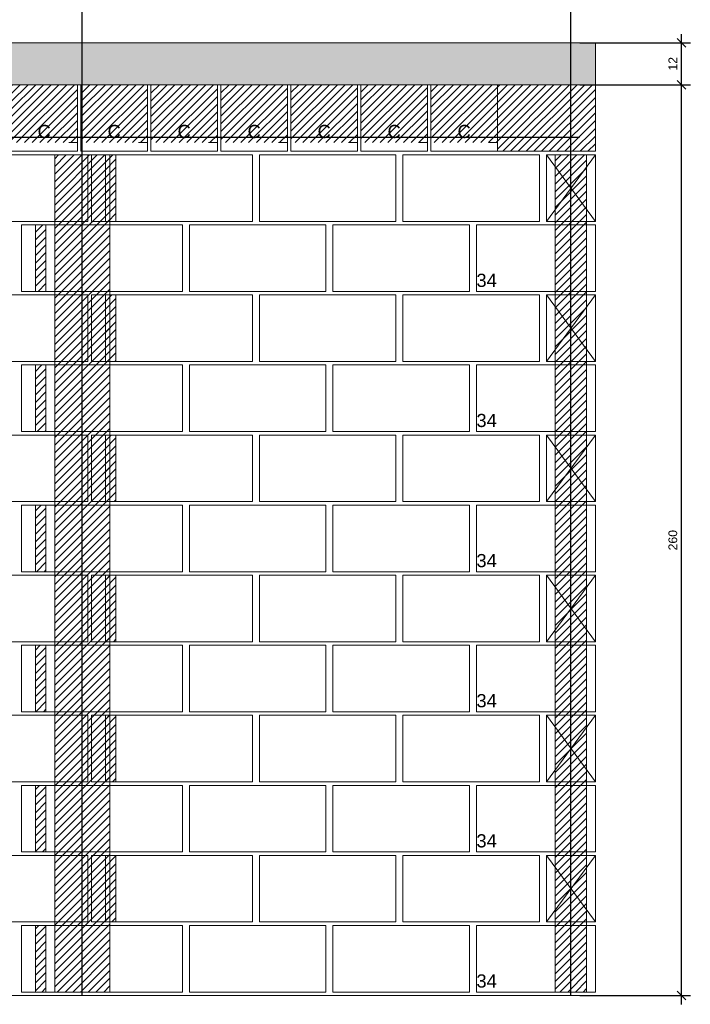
# Model space of a CAD drawing. Header units: millimetres. Extents: x 337 to 624, y -381 to -65.
# Tile 34 of 139: x 354 to 361, y -215 to -204. Entities that reach past the tile are written whole.
import ezdxf

# ---------------------------------------------------------------- set-up
doc = ezdxf.new("R2010")
doc.units = ezdxf.units.MM
doc.header["$MEASUREMENT"] = 0
doc.linetypes.add('DOT', pattern=[6.35, 0, -6.35])
doc.layers.get('0').update_dxf_attribs({"lineweight": 5})
for name, color, linetype, lineweight in [('Armadura', 7, 'Continuous', 30), ('Cotas', 7, 'Continuous', 5), ('PA-Ajustes', 8, 'Continuous', 5), ('PA-Graute', 8, 'Continuous', 0), ('PA-Lajes', 7, 'Continuous', 13), ('PA-Piso', 7, 'Continuous', 20), ('PE-Contrafiamento L', 1, 'Continuous', 13), ('PE-Contrafiamento T', 1, 'Continuous', 5), ('PE-Inteiro', 7, 'Continuous', 5), ('PE-Meio canaleta', 5, 'Continuous', 5), ('PE-Pastilha', 3, 'Continuous', 5)]:
    doc.layers.add(name, color=color, linetype=linetype, lineweight=lineweight)
doc.styles.add('Arial', font='arial.ttf')
doc.dimstyles.new('UM_25.000000', dxfattribs={"dimtxt": 0.18, "dimasz": 0.1, "dimexe": 0.1, "dimexo": 0.2, "dimgap": 0, "dimtad": 1, "dimtih": 1, "dimtoh": 1, "dimdec": 1, "dimlfac": 25, "dimzin": 0, "dimdsep": 46, "dimtxsty": 'Standard', "dimcen": 0.09, "dimdle": 0.1, "dimadec": 1, "dimazin": 2, "dimtfac": 1, "dimtdec": 4, "dimtofl": 0, "dimtmove": 0, "dimatfit": 3, "dimfxl": 1, "dimtolj": 1, "dimarcsym": 0})
pattern_1 = [(45, (257.57841, -373.98266), (-0.044194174, 0.044194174), [])]
pattern_2 = [(50, (257.5784, -373.98266), (0.3586301, -0.03137607), [0.0375, -0.4125]), (355, (257.5784, -373.98266), (-0.0693757, 0.3760961), [0.03, -0.33]), (100.4514, (257.6083, -373.98528), (0.2892547, 0.3447198), [0.0318701, -0.35057106]), (46.1842, (257.5784, -373.88266), (0.5336205, -0.0827595), [0.05625, -0.61875]), (96.6356, (257.6229, -373.88956), (0.4673314, 0.487059), [0.0478051, -0.5258565]), (351.1842, (257.5784, -373.88266), (0.467331, 0.4870593), [0.045, -0.495]), (21, (257.6284, -373.90766), (0.29845353, -0.20130945), [0.0375, -0.4125]), (326, (257.6284, -373.90766), (0.1216577, 0.362575), [0.03, -0.33]), (71.4514, (257.6533, -373.92444), (0.4201113, 0.16126525), [0.0318701, -0.35057106]), (37.5, (257.57841, -373.98266), (0.00607993, 0.16644693), [0, -0.326, 0, -0.335, 0, -0.33125]), (7.5, (257.57841, -373.98266), (0.13153477, 0.19720586), [0, -0.191, 0, -0.3185, 0, -0.12625]), (327.5, (257.46691, -373.98266), (0.26691122, -0.01127744), [0, -0.125, 0, -0.39, 0, -0.5175]), (317.5, (257.41691, -373.98266), (0.29159308, 0.0500525), [0, -0.1625, 0, -0.259, 0, -0.3675])]

# ---------------------------------------------------------------- blocks, each defined once
blk = doc.blocks.new('_Oblique')
at = {"color": 0, "linetype": 'ByBlock', "lineweight": -2}
blk.add_line((-0.5, -0.5), (0.5, 0.5), dxfattribs=at)
blk = doc.blocks.new('*D339')
at = {"layer": 'Cotas', "color": 0, "lineweight": -2, "transparency": 16777216}
for p, q in [((360.1, -204.278), (361.365, -204.278)), ((361.265, -204.858), (361.265, -204.178)), ((360.1, -204.758), (361.365, -204.758))]:
    blk.add_line(p, q, dxfattribs=at)
at = {"layer": 'Defpoints', "color": 0, "transparency": 16777216}
for p in [(360, -204.278), (361.265, -204.278), (360, -204.758)]:
    blk.add_point(p, dxfattribs=at)
at = {"layer": 'Cotas', "color": 0, "lineweight": -2, "transparency": 16777216, "xscale": 0.1, "yscale": 0.1, "zscale": 0.1}
for p, rotation in [((361.265, -204.278), 90), ((361.265, -204.758), 270)]:
    blk.add_blockref('_Oblique', p, dxfattribs=dict(at, rotation=rotation))
at = {"layer": 'Cotas', "transparency": 16777216, "insert": (361.165, -204.518), "char_height": 0.1, "attachment_point": 5, "rotation": 90, "style": 'Arial'}
blk.add_mtext('\\A1;12', dxfattribs=at)
blk = doc.blocks.new('*D340')
at = {"layer": 'Cotas', "color": 0, "lineweight": -2, "transparency": 16777216}
for p, q in [((361.265, -215.258), (361.265, -204.658)), ((360.1, -204.758), (361.365, -204.758)), ((360.1, -215.158), (361.365, -215.158))]:
    blk.add_line(p, q, dxfattribs=at)
at = {"layer": 'Defpoints', "color": 0, "transparency": 16777216}
for p in [(360, -204.758), (361.265, -204.758), (360, -215.158)]:
    blk.add_point(p, dxfattribs=at)
at = {"layer": 'Cotas', "color": 0, "lineweight": -2, "transparency": 16777216, "xscale": 0.1, "yscale": 0.1, "zscale": 0.1}
for p, rotation in [((361.265, -204.758), 90), ((361.265, -215.158), 270)]:
    blk.add_blockref('_Oblique', p, dxfattribs=dict(at, rotation=rotation))
at = {"layer": 'Cotas', "transparency": 16777216, "insert": (361.165, -209.958), "char_height": 0.1, "attachment_point": 5, "rotation": 90, "style": 'Arial'}
blk.add_mtext('\\A1;260', dxfattribs=at)

msp = doc.modelspace()

# ---------------------------------------------------------------- hatches: boundary and pattern name
at = {"layer": 'PA-Ajustes', "linetype": 'Continuous'}
h = msp.add_hatch(dxfattribs=at)
h.set_pattern_fill('ANSI31', color=8, scale=0.5, style=0)
h.set_pattern_definition(pattern_1)
h.paths.add_polyline_path([(359.1596, -204.7575), (359.1596, -205.5175), (360.2796, -205.5175), (360.2796, -204.7575)])
h = msp.add_hatch(dxfattribs=at)
h.set_pattern_fill('ANSI31', color=8, scale=0.5, style=0)
h.set_pattern_definition(pattern_1)
h.paths.add_polyline_path([(354.6796, -205.5575), (354.6796, -206.3175), (354.7996, -206.3175), (354.7996, -205.5575)])
h = msp.add_hatch(dxfattribs=at)
h.set_pattern_fill('ANSI31', color=8, scale=0.5, style=0)
h.set_pattern_definition(pattern_1)
h.paths.add_polyline_path([(353.8796, -206.3575), (353.8796, -207.1175), (353.9996, -207.1175), (353.9996, -206.3575)])
h = msp.add_hatch(dxfattribs=at)
h.set_pattern_fill('ANSI31', color=8, scale=0.5, style=0)
h.set_pattern_definition(pattern_1)
h.paths.add_polyline_path([(354.6796, -207.1575), (354.6796, -207.9175), (354.7996, -207.9175), (354.7996, -207.1575)])
h = msp.add_hatch(dxfattribs=at)
h.set_pattern_fill('ANSI31', color=8, scale=0.5, style=0)
h.set_pattern_definition(pattern_1)
h.paths.add_polyline_path([(353.8796, -207.9575), (353.8796, -208.7175), (353.9996, -208.7175), (353.9996, -207.9575)])
h = msp.add_hatch(dxfattribs=at)
h.set_pattern_fill('ANSI31', color=8, scale=0.5, style=0)
h.set_pattern_definition(pattern_1)
h.paths.add_polyline_path([(354.6796, -208.7575), (354.6796, -209.5175), (354.7996, -209.5175), (354.7996, -208.7575)])
h = msp.add_hatch(dxfattribs=at)
h.set_pattern_fill('ANSI31', color=8, scale=0.5, style=0)
h.set_pattern_definition(pattern_1)
h.paths.add_polyline_path([(353.8796, -209.5575), (353.8796, -210.3175), (353.9996, -210.3175), (353.9996, -209.5575)])
h = msp.add_hatch(dxfattribs=at)
h.set_pattern_fill('ANSI31', color=8, scale=0.5, style=0)
h.set_pattern_definition(pattern_1)
h.paths.add_polyline_path([(354.6796, -210.3575), (354.6796, -211.1175), (354.7996, -211.1175), (354.7996, -210.3575)])
h = msp.add_hatch(dxfattribs=at)
h.set_pattern_fill('ANSI31', color=8, scale=0.5, style=0)
h.set_pattern_definition(pattern_1)
h.paths.add_polyline_path([(353.8796, -211.1575), (353.8796, -211.9175), (353.9996, -211.9175), (353.9996, -211.1575)])
h = msp.add_hatch(dxfattribs=at)
h.set_pattern_fill('ANSI31', color=8, scale=0.5, style=0)
h.set_pattern_definition(pattern_1)
h.paths.add_polyline_path([(354.6796, -211.9575), (354.6796, -212.7175), (354.7996, -212.7175), (354.7996, -211.9575)])
h = msp.add_hatch(dxfattribs=at)
h.set_pattern_fill('ANSI31', color=8, scale=0.5, style=0)
h.set_pattern_definition(pattern_1)
h.paths.add_polyline_path([(353.8796, -212.7575), (353.8796, -213.5175), (353.9996, -213.5175), (353.9996, -212.7575)])
h = msp.add_hatch(dxfattribs=at)
h.set_pattern_fill('ANSI31', color=8, scale=0.5, style=0)
h.set_pattern_definition(pattern_1)
h.paths.add_polyline_path([(354.6796, -213.5575), (354.6796, -214.3175), (354.7996, -214.3175), (354.7996, -213.5575)])
h = msp.add_hatch(dxfattribs=at)
h.set_pattern_fill('ANSI31', color=8, scale=0.5, style=0)
h.set_pattern_definition(pattern_1)
h.paths.add_polyline_path([(353.8796, -214.3575), (353.8796, -215.1175), (353.9996, -215.1175), (353.9996, -214.3575)])
at = {"layer": 'PA-Graute', "linetype": 'Continuous'}
h = msp.add_hatch(dxfattribs=at)
h.set_pattern_fill('ANSI31', color=8, scale=0.5, style=0)
h.set_pattern_definition(pattern_1)
h.paths.add_polyline_path([(353.5996, -204.7575), (354.3596, -204.7575), (354.3596, -205.4175), (353.5996, -205.4175)])
h = msp.add_hatch(dxfattribs=at)
h.set_pattern_fill('ANSI31', color=8, scale=0.5, style=0)
h.set_pattern_definition(pattern_1)
h.paths.add_polyline_path([(354.3996, -204.7575), (355.1596, -204.7575), (355.1596, -205.4175), (354.3996, -205.4175)])
h = msp.add_hatch(dxfattribs=at)
h.set_pattern_fill('ANSI31', color=8, scale=0.5, style=0)
h.set_pattern_definition(pattern_1)
h.paths.add_polyline_path([(355.1996, -204.7575), (355.9596, -204.7575), (355.9596, -205.4175), (355.1996, -205.4175)])
h = msp.add_hatch(dxfattribs=at)
h.set_pattern_fill('ANSI31', color=8, scale=0.5, style=0)
h.set_pattern_definition(pattern_1)
h.paths.add_polyline_path([(355.9996, -204.7575), (356.7596, -204.7575), (356.7596, -205.4175), (355.9996, -205.4175)])
h = msp.add_hatch(dxfattribs=at)
h.set_pattern_fill('ANSI31', color=8, scale=0.5, style=0)
h.set_pattern_definition(pattern_1)
h.paths.add_polyline_path([(356.7996, -204.7575), (357.5596, -204.7575), (357.5596, -205.4175), (356.7996, -205.4175)])
h = msp.add_hatch(dxfattribs=at)
h.set_pattern_fill('ANSI31', color=8, scale=0.5, style=0)
h.set_pattern_definition(pattern_1)
h.paths.add_polyline_path([(357.5996, -204.7575), (358.3596, -204.7575), (358.3596, -205.4175), (357.5996, -205.4175)])
h = msp.add_hatch(dxfattribs=at)
h.set_pattern_fill('ANSI31', color=8, scale=0.5, style=0)
h.set_pattern_definition(pattern_1)
h.paths.add_polyline_path([(358.3996, -204.7575), (359.1596, -204.7575), (359.1596, -205.4175), (358.3996, -205.4175)])
h = msp.add_hatch(dxfattribs=at)
h.set_pattern_fill('ANSI31', color=8, scale=0.5, style=0)
h.set_pattern_definition(pattern_1)
h.paths.add_polyline_path([(354.0996, -205.5575), (354.7296, -205.5575), (354.7296, -215.1175), (354.0996, -215.1175)])
h = msp.add_hatch(dxfattribs=at)
h.set_pattern_fill('ANSI31', color=8, scale=0.5, style=0)
h.set_pattern_definition(pattern_1)
h.paths.add_polyline_path([(359.8196, -205.5575), (360.1796, -205.5575), (360.1796, -215.1175), (359.8196, -215.1175)])
at = {"layer": 'PA-Lajes', "linetype": 'Continuous'}
h = msp.add_hatch(dxfattribs=at)
h.set_pattern_fill('AR-CONC', scale=0.05, style=0)
h.set_pattern_definition(pattern_2)
h.paths.add_polyline_path([(348.4796, -204.7575), (360.2796, -204.7575), (360.2796, -204.2775), (348.4796, -204.2775)])
h = msp.add_hatch(dxfattribs=at)
h.set_pattern_fill('AR-CONC', scale=0.05, style=0)
h.set_pattern_definition(pattern_2)
h.paths.add_polyline_path([(348.4796, -204.7575), (360.2796, -204.7575), (360.2796, -204.2775), (348.4796, -204.2775)])

# ---------------------------------------------------------------- linework, layer by layer
at = {"layer": 'Armadura'}
msp.add_line((343.5792, -205.3575), (360.0996, -205.3575), dxfattribs=at)
for points in [[(354.4146, -215.1575), (354.4146, -202.0775)], [(359.9996, -215.1575), (359.9996, -202.0775)]]:
    msp.add_lwpolyline(points, dxfattribs=at)
at = {"layer": 'PA-Ajustes', "linetype": 'Continuous'}
for points in [[(359.1596, -204.7575), (359.1596, -205.5175), (360.2796, -205.5175), (360.2796, -204.7575)], [(354.6796, -205.5575), (354.6796, -206.3175), (354.7996, -206.3175), (354.7996, -205.5575)], [(353.8796, -206.3575), (353.8796, -207.1175), (353.9996, -207.1175), (353.9996, -206.3575)], [(354.6796, -207.1575), (354.6796, -207.9175), (354.7996, -207.9175), (354.7996, -207.1575)], [(353.8796, -207.9575), (353.8796, -208.7175), (353.9996, -208.7175), (353.9996, -207.9575)], [(354.6796, -208.7575), (354.6796, -209.5175), (354.7996, -209.5175), (354.7996, -208.7575)], [(353.8796, -209.5575), (353.8796, -210.3175), (353.9996, -210.3175), (353.9996, -209.5575)], [(354.6796, -210.3575), (354.6796, -211.1175), (354.7996, -211.1175), (354.7996, -210.3575)], [(353.8796, -211.1575), (353.8796, -211.9175), (353.9996, -211.9175), (353.9996, -211.1575)], [(354.6796, -211.9575), (354.6796, -212.7175), (354.7996, -212.7175), (354.7996, -211.9575)], [(353.8796, -212.7575), (353.8796, -213.5175), (353.9996, -213.5175), (353.9996, -212.7575)], [(354.6796, -213.5575), (354.6796, -214.3175), (354.7996, -214.3175), (354.7996, -213.5575)], [(353.8796, -214.3575), (353.8796, -215.1175), (353.9996, -215.1175), (353.9996, -214.3575)]]:
    msp.add_lwpolyline(points, close=True, dxfattribs=at)
at = {"layer": 'PA-Graute', "color": 8, "linetype": 'Continuous'}
for points in [[(354.0996, -205.5575), (354.7296, -205.5575), (354.7296, -215.1175), (354.0996, -215.1175)], [(359.8196, -205.5575), (360.1796, -205.5575), (360.1796, -215.1175), (359.8196, -215.1175)]]:
    msp.add_lwpolyline(points, close=True, dxfattribs=at)
at = {"layer": 'PA-Lajes'}
msp.add_lwpolyline([(348.4796, -204.7575), (360.2796, -204.7575), (360.2796, -204.2775), (348.4796, -204.2775)], close=True, dxfattribs=at)
msp.add_lwpolyline([(348.4796, -204.7575), (360.2796, -204.7575), (360.2796, -204.2775), (348.4796, -204.2775)], close=True, dxfattribs=at)
at = {"layer": 'PA-Piso'}
msp.add_line((343.1992, -215.1575), (361.0396, -215.1575), dxfattribs=at)
at = {"layer": 'PE-Contrafiamento L', "linetype": 'Continuous'}
for p, q in [((358.9196, -207.1175), (358.9196, -206.3575)), ((358.9196, -206.3575), (360.2796, -206.3575)), ((360.2796, -206.3575), (360.2796, -207.1175)), ((360.2796, -207.1175), (358.9196, -207.1175)), ((358.9196, -208.7175), (358.9196, -207.9575)), ((358.9196, -207.9575), (360.2796, -207.9575)), ((360.2796, -207.9575), (360.2796, -208.7175)), ((360.2796, -208.7175), (358.9196, -208.7175)), ((358.9196, -210.3175), (358.9196, -209.5575)), ((358.9196, -209.5575), (360.2796, -209.5575)), ((360.2796, -209.5575), (360.2796, -210.3175)), ((360.2796, -210.3175), (358.9196, -210.3175)), ((358.9196, -211.9175), (358.9196, -211.1575)), ((358.9196, -211.1575), (360.2796, -211.1575)), ((360.2796, -211.1575), (360.2796, -211.9175)), ((360.2796, -211.9175), (358.9196, -211.9175)), ((358.9196, -213.5175), (358.9196, -212.7575)), ((358.9196, -212.7575), (360.2796, -212.7575)), ((360.2796, -212.7575), (360.2796, -213.5175)), ((360.2796, -213.5175), (358.9196, -213.5175)), ((358.9196, -215.1175), (358.9196, -214.3575)), ((358.9196, -214.3575), (360.2796, -214.3575)), ((360.2796, -214.3575), (360.2796, -215.1175)), ((360.2796, -215.1175), (358.9196, -215.1175))]:
    msp.add_line(p, q, dxfattribs=at)
at = {"layer": 'PE-Contrafiamento T', "linetype": 'Continuous'}
for p, q in [((359.7196, -207.1575), (360.2796, -207.1575)), ((359.7196, -207.9175), (360.2796, -207.1575)), ((360.2796, -207.1575), (359.7196, -207.1575)), ((359.7196, -207.1575), (360.2796, -207.9175)), ((359.7196, -207.9175), (359.7196, -207.1575)), ((360.2796, -207.1575), (360.2796, -207.9175)), ((360.2796, -207.9175), (359.7196, -207.9175)), ((360.2796, -207.9175), (359.7196, -207.9175)), ((359.7196, -208.7575), (360.2796, -208.7575)), ((359.7196, -209.5175), (360.2796, -208.7575)), ((360.2796, -208.7575), (359.7196, -208.7575)), ((359.7196, -208.7575), (360.2796, -209.5175)), ((359.7196, -209.5175), (359.7196, -208.7575)), ((360.2796, -208.7575), (360.2796, -209.5175)), ((360.2796, -209.5175), (359.7196, -209.5175)), ((360.2796, -209.5175), (359.7196, -209.5175)), ((359.7196, -210.3575), (360.2796, -210.3575)), ((359.7196, -211.1175), (360.2796, -210.3575)), ((360.2796, -210.3575), (359.7196, -210.3575)), ((359.7196, -210.3575), (360.2796, -211.1175)), ((359.7196, -211.1175), (359.7196, -210.3575)), ((360.2796, -210.3575), (360.2796, -211.1175)), ((360.2796, -211.1175), (359.7196, -211.1175)), ((360.2796, -211.1175), (359.7196, -211.1175)), ((359.7196, -211.9575), (360.2796, -211.9575)), ((359.7196, -212.7175), (360.2796, -211.9575)), ((360.2796, -211.9575), (359.7196, -211.9575)), ((359.7196, -211.9575), (360.2796, -212.7175)), ((359.7196, -212.7175), (359.7196, -211.9575)), ((360.2796, -211.9575), (360.2796, -212.7175)), ((360.2796, -212.7175), (359.7196, -212.7175)), ((360.2796, -212.7175), (359.7196, -212.7175)), ((359.7196, -213.5575), (360.2796, -213.5575)), ((359.7196, -214.3175), (360.2796, -213.5575)), ((360.2796, -213.5575), (359.7196, -213.5575)), ((359.7196, -213.5575), (360.2796, -214.3175)), ((359.7196, -214.3175), (359.7196, -213.5575)), ((360.2796, -213.5575), (360.2796, -214.3175)), ((360.2796, -214.3175), (359.7196, -214.3175)), ((360.2796, -214.3175), (359.7196, -214.3175))]:
    msp.add_line(p, q, dxfattribs=at)
at = {"layer": 'PE-Inteiro', "linetype": 'Continuous'}
for p, q in [((352.9196, -205.5575), (354.4796, -205.5575)), ((354.4796, -205.5575), (354.4796, -206.3175)), ((354.7996, -205.5575), (356.3596, -205.5575)), ((354.7996, -206.3175), (354.7996, -205.5575)), ((356.3596, -205.5575), (356.3596, -206.3175)), ((356.4396, -205.5575), (357.9996, -205.5575)), ((356.4396, -206.3175), (356.4396, -205.5575)), ((357.9996, -205.5575), (357.9996, -206.3175)), ((358.0796, -205.5575), (359.6396, -205.5575)), ((358.0796, -206.3175), (358.0796, -205.5575)), ((359.6396, -205.5575), (359.6396, -206.3175)), ((354.4796, -206.3175), (352.9196, -206.3175)), ((353.9996, -206.3575), (355.5596, -206.3575)), ((353.9996, -207.1175), (353.9996, -206.3575)), ((356.3596, -206.3175), (354.7996, -206.3175)), ((355.5596, -206.3575), (355.5596, -207.1175)), ((355.6396, -206.3575), (357.1996, -206.3575)), ((355.6396, -207.1175), (355.6396, -206.3575)), ((357.9996, -206.3175), (356.4396, -206.3175)), ((357.1996, -206.3575), (357.1996, -207.1175)), ((357.2796, -206.3575), (358.8396, -206.3575)), ((357.2796, -207.1175), (357.2796, -206.3575)), ((359.6396, -206.3175), (358.0796, -206.3175)), ((358.8396, -206.3575), (358.8396, -207.1175)), ((352.9196, -207.1575), (354.4796, -207.1575)), ((355.5596, -207.1175), (353.9996, -207.1175)), ((354.4796, -207.1575), (354.4796, -207.9175)), ((354.7996, -207.1575), (356.3596, -207.1575)), ((354.7996, -207.9175), (354.7996, -207.1575)), ((357.1996, -207.1175), (355.6396, -207.1175)), ((356.3596, -207.1575), (356.3596, -207.9175)), ((356.4396, -207.1575), (357.9996, -207.1575)), ((356.4396, -207.9175), (356.4396, -207.1575)), ((358.8396, -207.1175), (357.2796, -207.1175)), ((357.9996, -207.1575), (357.9996, -207.9175)), ((358.0796, -207.1575), (359.6396, -207.1575)), ((358.0796, -207.9175), (358.0796, -207.1575)), ((359.6396, -207.1575), (359.6396, -207.9175)), ((354.4796, -207.9175), (352.9196, -207.9175)), ((353.9996, -207.9575), (355.5596, -207.9575)), ((353.9996, -208.7175), (353.9996, -207.9575)), ((356.3596, -207.9175), (354.7996, -207.9175)), ((355.5596, -207.9575), (355.5596, -208.7175)), ((355.6396, -207.9575), (357.1996, -207.9575)), ((355.6396, -208.7175), (355.6396, -207.9575)), ((357.9996, -207.9175), (356.4396, -207.9175)), ((357.1996, -207.9575), (357.1996, -208.7175)), ((357.2796, -207.9575), (358.8396, -207.9575)), ((357.2796, -208.7175), (357.2796, -207.9575)), ((359.6396, -207.9175), (358.0796, -207.9175)), ((358.8396, -207.9575), (358.8396, -208.7175)), ((352.9196, -208.7575), (354.4796, -208.7575)), ((355.5596, -208.7175), (353.9996, -208.7175)), ((354.4796, -208.7575), (354.4796, -209.5175)), ((354.7996, -208.7575), (356.3596, -208.7575)), ((354.7996, -209.5175), (354.7996, -208.7575)), ((357.1996, -208.7175), (355.6396, -208.7175)), ((356.3596, -208.7575), (356.3596, -209.5175)), ((356.4396, -208.7575), (357.9996, -208.7575)), ((356.4396, -209.5175), (356.4396, -208.7575)), ((358.8396, -208.7175), (357.2796, -208.7175)), ((357.9996, -208.7575), (357.9996, -209.5175)), ((358.0796, -208.7575), (359.6396, -208.7575)), ((358.0796, -209.5175), (358.0796, -208.7575)), ((359.6396, -208.7575), (359.6396, -209.5175)), ((354.4796, -209.5175), (352.9196, -209.5175)), ((353.9996, -209.5575), (355.5596, -209.5575)), ((353.9996, -210.3175), (353.9996, -209.5575)), ((356.3596, -209.5175), (354.7996, -209.5175)), ((355.5596, -209.5575), (355.5596, -210.3175)), ((355.6396, -209.5575), (357.1996, -209.5575)), ((355.6396, -210.3175), (355.6396, -209.5575)), ((357.9996, -209.5175), (356.4396, -209.5175)), ((357.1996, -209.5575), (357.1996, -210.3175)), ((357.2796, -209.5575), (358.8396, -209.5575)), ((357.2796, -210.3175), (357.2796, -209.5575)), ((359.6396, -209.5175), (358.0796, -209.5175)), ((358.8396, -209.5575), (358.8396, -210.3175)), ((355.5596, -210.3175), (353.9996, -210.3175)), ((357.1996, -210.3175), (355.6396, -210.3175)), ((358.8396, -210.3175), (357.2796, -210.3175)), ((352.9196, -210.3575), (354.4796, -210.3575)), ((354.4796, -210.3575), (354.4796, -211.1175)), ((354.7996, -210.3575), (356.3596, -210.3575)), ((354.7996, -211.1175), (354.7996, -210.3575)), ((356.3596, -210.3575), (356.3596, -211.1175)), ((356.4396, -210.3575), (357.9996, -210.3575)), ((356.4396, -211.1175), (356.4396, -210.3575)), ((357.9996, -210.3575), (357.9996, -211.1175)), ((358.0796, -210.3575), (359.6396, -210.3575)), ((358.0796, -211.1175), (358.0796, -210.3575)), ((359.6396, -210.3575), (359.6396, -211.1175)), ((354.4796, -211.1175), (352.9196, -211.1175)), ((356.3596, -211.1175), (354.7996, -211.1175)), ((357.9996, -211.1175), (356.4396, -211.1175)), ((359.6396, -211.1175), (358.0796, -211.1175)), ((353.9996, -211.1575), (355.5596, -211.1575)), ((353.9996, -211.9175), (353.9996, -211.1575)), ((355.5596, -211.1575), (355.5596, -211.9175)), ((355.6396, -211.1575), (357.1996, -211.1575)), ((355.6396, -211.9175), (355.6396, -211.1575)), ((357.1996, -211.1575), (357.1996, -211.9175)), ((357.2796, -211.1575), (358.8396, -211.1575)), ((357.2796, -211.9175), (357.2796, -211.1575)), ((358.8396, -211.1575), (358.8396, -211.9175)), ((355.5596, -211.9175), (353.9996, -211.9175)), ((357.1996, -211.9175), (355.6396, -211.9175)), ((358.8396, -211.9175), (357.2796, -211.9175)), ((352.9196, -211.9575), (354.4796, -211.9575)), ((354.4796, -211.9575), (354.4796, -212.7175)), ((354.7996, -211.9575), (356.3596, -211.9575)), ((354.7996, -212.7175), (354.7996, -211.9575)), ((356.3596, -211.9575), (356.3596, -212.7175)), ((356.4396, -211.9575), (357.9996, -211.9575)), ((356.4396, -212.7175), (356.4396, -211.9575)), ((357.9996, -211.9575), (357.9996, -212.7175)), ((358.0796, -211.9575), (359.6396, -211.9575)), ((358.0796, -212.7175), (358.0796, -211.9575)), ((359.6396, -211.9575), (359.6396, -212.7175)), ((354.4796, -212.7175), (352.9196, -212.7175)), ((353.9996, -212.7575), (355.5596, -212.7575)), ((353.9996, -213.5175), (353.9996, -212.7575)), ((356.3596, -212.7175), (354.7996, -212.7175)), ((355.5596, -212.7575), (355.5596, -213.5175)), ((355.6396, -212.7575), (357.1996, -212.7575)), ((355.6396, -213.5175), (355.6396, -212.7575)), ((357.9996, -212.7175), (356.4396, -212.7175)), ((357.1996, -212.7575), (357.1996, -213.5175)), ((357.2796, -212.7575), (358.8396, -212.7575)), ((357.2796, -213.5175), (357.2796, -212.7575)), ((359.6396, -212.7175), (358.0796, -212.7175)), ((358.8396, -212.7575), (358.8396, -213.5175)), ((352.9196, -213.5575), (354.4796, -213.5575)), ((355.5596, -213.5175), (353.9996, -213.5175)), ((354.4796, -213.5575), (354.4796, -214.3175)), ((354.7996, -213.5575), (356.3596, -213.5575)), ((354.7996, -214.3175), (354.7996, -213.5575)), ((357.1996, -213.5175), (355.6396, -213.5175)), ((356.3596, -213.5575), (356.3596, -214.3175)), ((356.4396, -213.5575), (357.9996, -213.5575)), ((356.4396, -214.3175), (356.4396, -213.5575)), ((358.8396, -213.5175), (357.2796, -213.5175)), ((357.9996, -213.5575), (357.9996, -214.3175)), ((358.0796, -213.5575), (359.6396, -213.5575)), ((358.0796, -214.3175), (358.0796, -213.5575)), ((359.6396, -213.5575), (359.6396, -214.3175)), ((354.4796, -214.3175), (352.9196, -214.3175)), ((353.9996, -214.3575), (355.5596, -214.3575)), ((353.9996, -215.1175), (353.9996, -214.3575)), ((356.3596, -214.3175), (354.7996, -214.3175)), ((355.5596, -214.3575), (355.5596, -215.1175)), ((355.6396, -214.3575), (357.1996, -214.3575)), ((355.6396, -215.1175), (355.6396, -214.3575)), ((357.9996, -214.3175), (356.4396, -214.3175)), ((357.1996, -214.3575), (357.1996, -215.1175)), ((357.2796, -214.3575), (358.8396, -214.3575)), ((357.2796, -215.1175), (357.2796, -214.3575)), ((359.6396, -214.3175), (358.0796, -214.3175)), ((358.8396, -214.3575), (358.8396, -215.1175)), ((355.5596, -215.1175), (353.9996, -215.1175)), ((357.1996, -215.1175), (355.6396, -215.1175)), ((358.8396, -215.1175), (357.2796, -215.1175))]:
    msp.add_line(p, q, dxfattribs=at)
at = {"layer": 'PE-Meio canaleta', "linetype": 'Continuous'}
for p, q in [((353.5996, -204.7575), (354.3596, -204.7575)), ((354.3596, -204.7575), (354.3596, -205.5175)), ((354.3996, -204.7575), (355.1596, -204.7575)), ((354.3996, -205.5175), (354.3996, -204.7575)), ((355.1596, -204.7575), (355.1596, -205.5175)), ((355.1996, -204.7575), (355.9596, -204.7575)), ((355.1996, -205.5175), (355.1996, -204.7575)), ((355.9596, -204.7575), (355.9596, -205.5175)), ((355.9996, -204.7575), (356.7596, -204.7575)), ((355.9996, -205.5175), (355.9996, -204.7575)), ((356.7596, -204.7575), (356.7596, -205.5175)), ((356.7996, -204.7575), (357.5596, -204.7575)), ((356.7996, -205.5175), (356.7996, -204.7575)), ((357.5596, -204.7575), (357.5596, -205.5175)), ((357.5996, -204.7575), (358.3596, -204.7575)), ((357.5996, -205.5175), (357.5996, -204.7575)), ((358.3596, -204.7575), (358.3596, -205.5175)), ((358.3996, -204.7575), (359.1596, -204.7575)), ((358.3996, -205.5175), (358.3996, -204.7575)), ((359.1596, -204.7575), (359.1596, -205.5175)), ((354.3596, -205.5175), (353.5996, -205.5175)), ((355.1596, -205.5175), (354.3996, -205.5175)), ((355.9596, -205.5175), (355.1996, -205.5175)), ((356.7596, -205.5175), (355.9996, -205.5175)), ((357.5596, -205.5175), (356.7996, -205.5175)), ((358.3596, -205.5175), (357.5996, -205.5175)), ((359.1596, -205.5175), (358.3996, -205.5175)), ((359.7196, -205.5575), (360.2796, -205.5575)), ((359.7196, -206.3175), (360.2796, -205.5575)), ((360.2796, -205.5575), (359.7196, -205.5575)), ((359.7196, -205.5575), (360.2796, -206.3175)), ((359.7196, -206.3175), (359.7196, -205.5575)), ((360.2796, -205.5575), (360.2796, -206.3175)), ((360.2796, -206.3175), (359.7196, -206.3175)), ((360.2796, -206.3175), (359.7196, -206.3175))]:
    msp.add_line(p, q, dxfattribs=at)
at = {"layer": 'PE-Meio canaleta', "color": 5, "linetype": 'DOT', "lineweight": 5}
for p, q in [((353.5996, -204.7575), (354.3596, -204.7575)), ((354.3596, -204.7575), (354.3596, -205.4175)), ((354.3996, -204.7575), (355.1596, -204.7575)), ((354.3996, -205.4175), (354.3996, -204.7575)), ((355.1596, -204.7575), (355.1596, -205.4175)), ((355.1996, -204.7575), (355.9596, -204.7575)), ((355.1996, -205.4175), (355.1996, -204.7575)), ((355.9596, -204.7575), (355.9596, -205.4175)), ((355.9996, -204.7575), (356.7596, -204.7575)), ((355.9996, -205.4175), (355.9996, -204.7575)), ((356.7596, -204.7575), (356.7596, -205.4175)), ((356.7996, -204.7575), (357.5596, -204.7575)), ((356.7996, -205.4175), (356.7996, -204.7575)), ((357.5596, -204.7575), (357.5596, -205.4175)), ((357.5996, -204.7575), (358.3596, -204.7575)), ((357.5996, -205.4175), (357.5996, -204.7575)), ((358.3596, -204.7575), (358.3596, -205.4175)), ((358.3996, -204.7575), (359.1596, -204.7575)), ((358.3996, -205.4175), (358.3996, -204.7575)), ((359.1596, -204.7575), (359.1596, -205.4175)), ((354.3596, -205.4175), (353.5996, -205.4175)), ((355.1596, -205.4175), (354.3996, -205.4175)), ((355.9596, -205.4175), (355.1996, -205.4175)), ((356.7596, -205.4175), (355.9996, -205.4175)), ((357.5596, -205.4175), (356.7996, -205.4175)), ((358.3596, -205.4175), (357.5996, -205.4175)), ((359.1596, -205.4175), (358.3996, -205.4175))]:
    msp.add_line(p, q, dxfattribs=at)
at = {"layer": 'PE-Pastilha', "linetype": 'Continuous'}
for p, q in [((354.5196, -205.5575), (354.6796, -205.5575)), ((354.5196, -206.3175), (354.5196, -205.5575)), ((354.6796, -205.5575), (354.6796, -206.3175)), ((353.7196, -206.3575), (353.8796, -206.3575)), ((353.7196, -207.1175), (353.7196, -206.3575)), ((353.8796, -206.3575), (353.8796, -207.1175)), ((354.6796, -206.3175), (354.5196, -206.3175)), ((353.8796, -207.1175), (353.7196, -207.1175)), ((354.5196, -207.1575), (354.6796, -207.1575)), ((354.5196, -207.9175), (354.5196, -207.1575)), ((354.6796, -207.1575), (354.6796, -207.9175)), ((353.7196, -207.9575), (353.8796, -207.9575)), ((353.7196, -208.7175), (353.7196, -207.9575)), ((353.8796, -207.9575), (353.8796, -208.7175)), ((354.6796, -207.9175), (354.5196, -207.9175)), ((353.8796, -208.7175), (353.7196, -208.7175)), ((354.5196, -208.7575), (354.6796, -208.7575)), ((354.5196, -209.5175), (354.5196, -208.7575)), ((354.6796, -208.7575), (354.6796, -209.5175)), ((353.7196, -209.5575), (353.8796, -209.5575)), ((353.7196, -210.3175), (353.7196, -209.5575)), ((353.8796, -209.5575), (353.8796, -210.3175)), ((354.6796, -209.5175), (354.5196, -209.5175)), ((353.8796, -210.3175), (353.7196, -210.3175)), ((354.5196, -210.3575), (354.6796, -210.3575)), ((354.5196, -211.1175), (354.5196, -210.3575)), ((354.6796, -210.3575), (354.6796, -211.1175)), ((354.6796, -211.1175), (354.5196, -211.1175)), ((353.7196, -211.1575), (353.8796, -211.1575)), ((353.7196, -211.9175), (353.7196, -211.1575)), ((353.8796, -211.1575), (353.8796, -211.9175)), ((353.8796, -211.9175), (353.7196, -211.9175)), ((354.5196, -211.9575), (354.6796, -211.9575)), ((354.5196, -212.7175), (354.5196, -211.9575)), ((354.6796, -211.9575), (354.6796, -212.7175)), ((353.7196, -212.7575), (353.8796, -212.7575)), ((353.7196, -213.5175), (353.7196, -212.7575)), ((353.8796, -212.7575), (353.8796, -213.5175)), ((354.6796, -212.7175), (354.5196, -212.7175)), ((353.8796, -213.5175), (353.7196, -213.5175)), ((354.5196, -213.5575), (354.6796, -213.5575)), ((354.5196, -214.3175), (354.5196, -213.5575)), ((354.6796, -213.5575), (354.6796, -214.3175)), ((353.7196, -214.3575), (353.8796, -214.3575)), ((353.7196, -215.1175), (353.7196, -214.3575)), ((353.8796, -214.3575), (353.8796, -215.1175)), ((354.6796, -214.3175), (354.5196, -214.3175)), ((353.8796, -215.1175), (353.7196, -215.1175))]:
    msp.add_line(p, q, dxfattribs=at)

# ---------------------------------------------------------------- texts
at = {"layer": 'PE-Contrafiamento L', "char_height": 0.15, "width": 0.467606, "attachment_point": 7, "line_spacing_factor": 0.9, "style": 'Arial'}
for insert in [(358.92, -207.068), (358.92, -208.668), (358.92, -210.268), (358.92, -211.868), (358.92, -213.468), (358.92, -215.068)]:
    msp.add_mtext('34', dxfattribs=dict(at, insert=insert))
at = {"layer": 'PE-Meio canaleta', "char_height": 0.15, "width": 0.304344, "attachment_point": 8, "line_spacing_factor": 0.9, "style": 'Arial'}
for insert in [(353.9796, -205.368), (354.7796, -205.368), (355.5796, -205.368), (356.3796, -205.368), (357.1796, -205.368), (357.9796, -205.368), (358.7796, -205.368)]:
    msp.add_mtext('C', dxfattribs=dict(at, insert=insert))

# ---------------------------------------------------------------- dimensions: what is measured, and where the dimension line sits
at = {"layer": 'Cotas'}
for base, p1, p2, picture, middle in [((361.2646, -204.2775), (359.9996, -204.7575), (359.9996, -204.2775), '*D339', (361.1646, -204.5175)), ((361.2646, -204.7575), (359.9996, -215.1575), (359.9996, -204.7575), '*D340', (361.1646, -209.9575))]:
    dim = msp.add_linear_dim(base=base, p1=p1, p2=p2, angle=90, dimstyle='UM_25.000000', override={"dimtxt": 0.1, "dimasz": 0.1, "dimexe": 0.1, "dimexo": 0.1, "dimtad": 1, "dimtih": 0, "dimtoh": 0, "dimdec": 1, "dimlfac": 25, "dimzin": 8, "dimtxsty": 'Arial', "dimblk": 'Oblique', "dimblk1": 'Oblique', "dimblk2": 'Oblique', "dimsah": 1, "dimdle": 0.1, "dimse1": 0, "dimse2": 0, "dimclrt": 256, "dimadec": 1, "dimazin": 3, "dimtmove": 2, "dimldrblk": 'Oblique'}, dxfattribs=at)
    dim.commit()
    dim.dimension.update_dxf_attribs({"geometry": picture, "text_midpoint": middle, "dimtype": 160, "text_rotation": 90})

doc.saveas('drawing.dxf')
